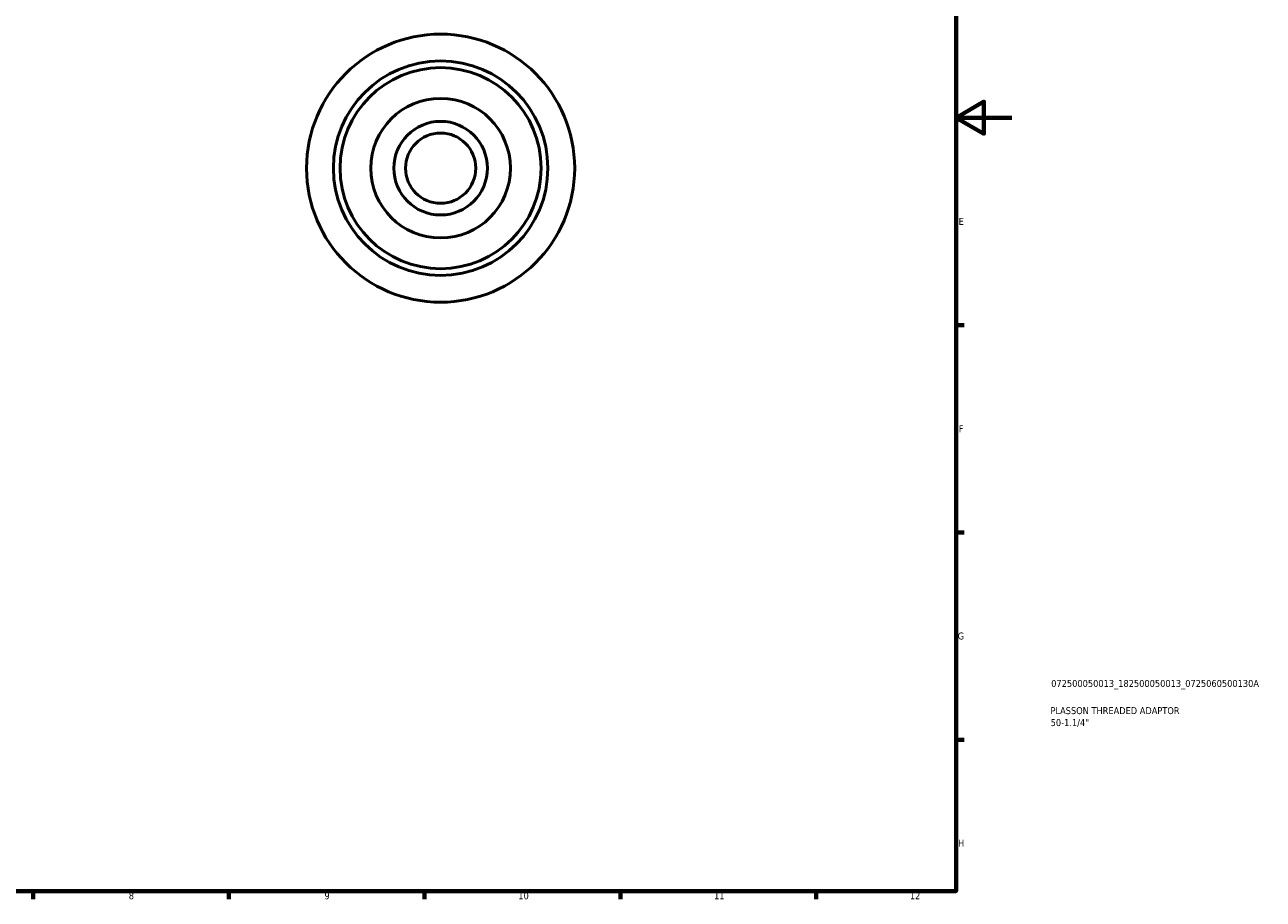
# Model space of a CAD drawing. Header units: millimetres. Extents: x -18 to 931, y -5 to 607.
# Tile 3 of 4: x 488 to 931, y 17 to 330. Entities that reach past the tile are written whole.
import ezdxf

# ---------------------------------------------------------------- set-up
doc = ezdxf.new("R2010")
doc.units = ezdxf.units.MM
for name, color, linetype, lineweight in [('Border (ISO)', 7, 'Continuous', 70), ('Title (ISO)', 7, 'Continuous', 50), ('Visible (ISO)', 7, 'Continuous', 50)]:
    doc.layers.add(name, color=color, linetype=linetype, lineweight=lineweight)
doc.styles.add('Note Text (ISO)', font='tahoma.ttf')

# ---------------------------------------------------------------- blocks, each defined once
blk = doc.blocks.new('Borders Default Border')
at = {"layer": 'Border (ISO)'}
for p, q in [((821, 222.75), (823.9, 222.75)), ((821, 148.5), (823.9, 148.5)), ((821, 74.25), (823.9, 74.25)), ((490.58, 20), (490.58, 17.1)), ((560.67, 20), (560.67, 17.1)), ((630.75, 20), (630.75, 17.1)), ((700.83, 20), (700.83, 17.1)), ((770.92, 20), (770.92, 17.1))]:
    blk.add_line(p, q, dxfattribs=at)
at = {"layer": 'Border (ISO)', "flags": 128}
for points in [[(20, 20), (20, 574), (821, 574), (821, 20), (20, 20)], [(841, 297), (821, 297), (831, 302.77), (831, 291.23), (821, 297)]]:
    blk.add_lwpolyline(points, dxfattribs=at)
at = {"layer": 'Border (ISO)', "color": 232, "true_color": 0xca0064, "char_height": 2.5, "attachment_point": 7, "style": 'Note Text (ISO)'}
for s, insert in [('E', (821.94, 258.63)), ('F', (822, 184.38)), ('G', (821.61, 110.08)), ('H', (821.74, 35.88)), ('8', (524.81, 17.04)), ('9', (594.88, 17.05)), ('10', (664.29, 17.05)), ('11', (734.37, 17.1)), ('12', (804.46, 17.1))]:
    blk.add_mtext(s, dxfattribs=dict(at, insert=insert))
blk = doc.blocks.new('Title Blocks ISO')
at = {"layer": 'Title (ISO)', "color": 232, "true_color": 0xca0064, "style": 'Note Text (ISO)'}
for tag, p in [('PART_NUMBER_001', (34.08, 73.13)), ('DESCRIPTION_001', (33.84, 63.4)), ('DESCRIPTION_002', (33.88, 59.12))]:
    blk.add_attdef(tag, p, '', height=2.5, dxfattribs=at)

msp = doc.modelspace()

# ---------------------------------------------------------------- linework, layer by layer
at = {"layer": 'Visible (ISO)'}
for radius in [48, 38.4, 36, 25, 16.764, 12.573]:
    msp.add_circle((636.4637, 278.9274), radius, dxfattribs=at)

# ---------------------------------------------------------------- block references
msp.add_blockref('Borders Default Border', (0, 0))
msp.add_blockref('Title Blocks ISO', (821, 20)).add_auto_attribs({'PART_NUMBER_001': '072500050013_182500050013_0725060500130A', 'DESCRIPTION_001': 'PLASSON THREADED ADAPTOR', 'DESCRIPTION_002': '50-1.1/4"'})

doc.saveas('drawing.dxf')
